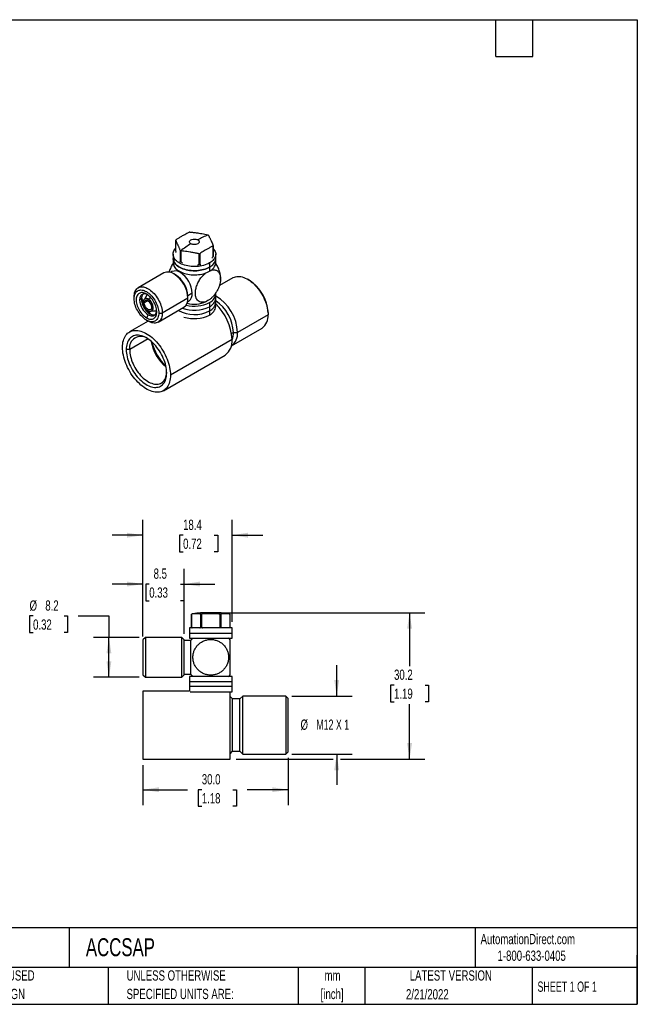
# Model space of a CAD drawing. Header units: millimetres. Extents: x 6 to 273, y 6 to 210.
# Tile 2 of 2: x 146 to 273, y 6 to 210. Entities that reach past the tile are written whole.
import ezdxf

# ---------------------------------------------------------------- set-up
doc = ezdxf.new("R2010")
doc.units = ezdxf.units.MM
doc.layers.add('SLD-0', color=179, linetype='Continuous')
doc.layers.add('TEXT', color=140, linetype='Continuous')
doc.styles.add('SLDTEXTSTYLE0', font='TXT', dxfattribs={"width": 0.7})
doc.styles.add('SLDTEXTSTYLE1', font='TXT', dxfattribs={"width": 0.65})
doc.styles.add('SLDTEXTSTYLE2', font='TXT', dxfattribs={"width": 0.642857})
doc.dimstyles.new('SLDDIMSTYLE0', dxfattribs={"dimtxt": 2.158008, "dimasz": 3.302, "dimexe": 0, "dimexo": 0.0625, "dimgap": 0.539502, "dimtad": 0, "dimtih": 1, "dimtoh": 1, "dimrnd": 1e-09, "dimzin": 12, "dimdsep": 46, "dimtxsty": 'SLDTEXTSTYLE0', "dimsah": 1, "dimcen": 0.09, "dimadec": 0, "dimazin": 3, "dimtfac": 1, "dimtofl": 0, "dimtmove": 0, "dimatfit": 3, "dimfxl": 0, "dimfrac": 2, "dimtolj": 1, "dimtzin": 12, "dimarcsym": 0})
doc.dimstyles.new('SLDDIMSTYLE3', dxfattribs={"dimtxt": 2.158008, "dimasz": 3.302, "dimexe": 0, "dimexo": 0.0625, "dimgap": 0.539502, "dimtad": 0, "dimtih": 1, "dimtoh": 1, "dimrnd": 1e-09, "dimzin": 12, "dimdsep": 46, "dimtxsty": 'SLDTEXTSTYLE0', "dimsah": 1, "dimcen": 0.09, "dimadec": 0, "dimazin": 3, "dimtfac": 1, "dimtmove": 0, "dimatfit": 0, "dimfxl": 0, "dimfrac": 2, "dimtolj": 1, "dimtzin": 12, "dimarcsym": 0})
doc.dimstyles.new('SLDDIMSTYLE4', dxfattribs={"dimtxt": 2.158008, "dimasz": 3.302, "dimexe": 0, "dimexo": 0.0625, "dimgap": 0.539502, "dimtad": 0, "dimtih": 1, "dimtoh": 1, "dimrnd": 1e-09, "dimzin": 4, "dimdsep": 46, "dimtxsty": 'SLDTEXTSTYLE0', "dimsah": 1, "dimcen": 0.09, "dimadec": 0, "dimazin": 1, "dimtfac": 1, "dimtofl": 0, "dimtmove": 0, "dimatfit": 3, "dimfxl": 0, "dimfrac": 2, "dimtolj": 1, "dimtzin": 12, "dimarcsym": 0})

# ---------------------------------------------------------------- blocks, each defined once
blk = doc.blocks.new('SW_NOTE_0')
at = {"layer": 'TEXT', "color": 0, "char_height": 2.117, "attachment_point": 2, "style": 'SLDTEXTSTYLE0'}
for s, insert in [('mm', (2.84, 2.73)), ('[inch]', (2.76, -1.09))]:
    blk.add_mtext(s, dxfattribs=dict(at, insert=insert))
blk = doc.blocks.new('SW_NOTE_0_1')
at = {"layer": 'TEXT', "color": 0, "char_height": 2.1167, "attachment_point": 1, "style": 'SLDTEXTSTYLE0'}
for s, insert in [('UNLESS OTHERWISE', (0, 2.73)), ('SPECIFIED UNITS ARE:', (0, -1.09))]:
    blk.add_mtext(s, dxfattribs=dict(at, insert=insert))
blk = doc.blocks.new('SW_NOTE_0_5')
at = {"layer": 'TEXT', "color": 0, "char_height": 2.1167, "attachment_point": 1, "style": 'SLDTEXTSTYLE0'}
for s, insert in [('METRIC UNITS USED', (0, 2.73)), ('FOR PART DESIGN', (0, -1.09))]:
    blk.add_mtext(s, dxfattribs=dict(at, insert=insert))
blk = doc.blocks.new('_D_5')
at = {"layer": 'SLD-0'}
for p, q in [((210.99, 69.96), (210.99, 76.31)), ((201.76, 69.96), (214.16, 69.96)), ((201.76, 57.96), (214.16, 57.96)), ((210.99, 57.96), (210.99, 51.61))]:
    blk.add_line(p, q, dxfattribs=at)
for points in [[(210.99, 69.96), (211.5, 73.26), (210.48, 73.26)], [(210.99, 57.96), (210.48, 54.66), (211.5, 54.66)]]:
    blk.add_solid(points, dxfattribs=at)
at = {"layer": 'SLD-0', "char_height": 2.117, "attachment_point": 1}
for s, insert, style in [('%%c', (203.52, 65.12), 'SLDTEXTSTYLE0'), ('M12 X 1', (206.78, 65.12), 'SLDTEXTSTYLE2')]:
    blk.add_mtext(s, dxfattribs=dict(at, insert=insert, style=style))
blk = doc.blocks.new('_D_6')
at = {"layer": 'SLD-0'}
for p, q in [((200.99, 57.19), (200.99, 47.46)), ((170.99, 55.69), (170.99, 47.46)), ((170.99, 50.63), (180.22, 50.63)), ((183.14, 50.63), (182.42, 50.63)), ((182.42, 50.63), (182.42, 47.21)), ((189.56, 50.63), (190.28, 50.63)), ((190.28, 50.63), (190.28, 47.21)), ((200.99, 50.63), (192.48, 50.63)), ((182.42, 47.21), (183.14, 47.21)), ((190.28, 47.21), (189.56, 47.21))]:
    blk.add_line(p, q, dxfattribs=at)
for points in [[(170.99, 50.63), (174.29, 50.13), (174.29, 51.14)], [(200.99, 50.63), (197.69, 51.14), (197.69, 50.13)]]:
    blk.add_solid(points, dxfattribs=at)
at = {"layer": 'SLD-0', "char_height": 2.117, "attachment_point": 1, "style": 'SLDTEXTSTYLE0'}
for s, insert in [('30.0', (183.14, 53.85)), ('1.18', (183.14, 49.93))]:
    blk.add_mtext(s, dxfattribs=dict(at, insert=insert))
blk = doc.blocks.new('_D_7')
at = {"layer": 'SLD-0'}
for p, q in [((148.31, 86.49), (147.58, 86.49)), ((147.58, 86.49), (147.58, 83.06)), ((154.72, 86.49), (155.44, 86.49)), ((155.44, 86.49), (155.44, 83.06)), ((157.62, 86.49), (163.97, 86.49)), ((163.97, 86.49), (163.97, 82.06)), ((147.58, 83.06), (148.31, 83.06)), ((155.44, 83.06), (154.72, 83.06)), ((170.22, 82.06), (160.79, 82.06)), ((163.97, 73.86), (163.97, 82.06)), ((170.22, 73.86), (160.79, 73.86))]:
    blk.add_line(p, q, dxfattribs=at)
for points in [[(163.97, 82.06), (163.46, 78.76), (164.48, 78.76)], [(163.97, 73.86), (164.48, 77.16), (163.46, 77.16)]]:
    blk.add_solid(points, dxfattribs=at)
at = {"layer": 'SLD-0', "char_height": 2.117, "attachment_point": 1, "style": 'SLDTEXTSTYLE0'}
for s, insert in [('%%c', (147.58, 89.7)), ('8.2', (150.83, 89.7)), ('0.32', (148.31, 85.78))]:
    blk.add_mtext(s, dxfattribs=dict(at, insert=insert))
blk = doc.blocks.new('_D_8')
at = {"layer": 'SLD-0'}
for p, q in [((170.99, 82.83), (170.99, 96.25)), ((179.49, 82.83), (179.49, 96.25)), ((170.99, 93.08), (164.64, 93.08)), ((172.29, 93.08), (171.57, 93.08)), ((171.57, 93.08), (171.57, 89.65)), ((178.71, 93.08), (179.43, 93.08)), ((179.43, 93.08), (179.43, 89.65)), ((179.49, 93.08), (185.84, 93.08)), ((171.57, 89.65), (172.29, 89.65)), ((179.43, 89.65), (178.71, 89.65))]:
    blk.add_line(p, q, dxfattribs=at)
for points in [[(170.99, 93.08), (167.69, 93.59), (167.69, 92.57)], [(179.49, 93.08), (182.79, 92.57), (182.79, 93.59)]]:
    blk.add_solid(points, dxfattribs=at)
at = {"layer": 'SLD-0', "char_height": 2.117, "attachment_point": 1, "style": 'SLDTEXTSTYLE0'}
for s, insert in [('8.5', (173.19, 96.29)), ('0.33', (172.29, 92.38))]:
    blk.add_mtext(s, dxfattribs=dict(at, insert=insert))
blk = doc.blocks.new('_D_9')
at = {"layer": 'SLD-0'}
for p, q in [((170.99, 82.23), (170.99, 106.34)), ((189.39, 85.28), (189.39, 106.34)), ((170.99, 103.16), (164.64, 103.16)), ((179.28, 103.16), (178.55, 103.16)), ((178.55, 103.16), (178.55, 99.73)), ((185.69, 103.16), (186.42, 103.16)), ((186.42, 103.16), (186.42, 99.73)), ((189.39, 103.16), (195.74, 103.16)), ((178.55, 99.73), (179.28, 99.73)), ((186.42, 99.73), (185.69, 99.73))]:
    blk.add_line(p, q, dxfattribs=at)
for points in [[(170.99, 103.16), (167.69, 103.67), (167.69, 102.65)], [(189.39, 103.16), (192.69, 102.65), (192.69, 103.67)]]:
    blk.add_solid(points, dxfattribs=at)
at = {"layer": 'SLD-0', "char_height": 2.117, "attachment_point": 1, "style": 'SLDTEXTSTYLE0'}
for s, insert in [('18.4', (179.28, 106.37)), ('0.72', (179.28, 102.46))]:
    blk.add_mtext(s, dxfattribs=dict(at, insert=insert))
blk = doc.blocks.new('_D_10')
at = {"layer": 'SLD-0'}
for p, q in [((187.26, 87.16), (229.21, 87.16)), ((226.03, 87.16), (226.03, 76.13)), ((222.83, 72.22), (222.1, 72.22)), ((222.1, 72.22), (222.1, 68.79)), ((229.24, 72.22), (229.97, 72.22)), ((229.97, 72.22), (229.97, 68.79)), ((222.1, 68.79), (222.83, 68.79)), ((226.03, 56.96), (226.03, 68.3)), ((229.97, 68.79), (229.24, 68.79)), ((190.26, 56.96), (210.23, 56.96)), ((211.75, 56.96), (229.21, 56.96))]:
    blk.add_line(p, q, dxfattribs=at)
for points in [[(226.03, 87.16), (225.53, 83.86), (226.54, 83.86)], [(226.03, 56.96), (226.54, 60.26), (225.53, 60.26)]]:
    blk.add_solid(points, dxfattribs=at)
at = {"layer": 'SLD-0', "char_height": 2.117, "attachment_point": 1, "style": 'SLDTEXTSTYLE0'}
for s, insert in [('30.2', (222.83, 75.43)), ('1.19', (222.83, 71.52))]:
    blk.add_mtext(s, dxfattribs=dict(at, insert=insert))

msp = doc.modelspace()

# ---------------------------------------------------------------- linework, layer by layer
at = {"color": 7, "linetype": 'Continuous', "lineweight": 25}
for p, q in [((177.734, 164.036), (177.734, 161.818)), ((185.46, 160.623), (185.46, 162.841)), ((185.498, 162.922), (185.498, 160.704)), ((177.216, 161.139), (177.216, 160.281)), ((178.737, 159.658), (178.737, 161.876)), ((178.788, 159.628), (178.788, 161.846)), ((178.84, 161.817), (178.84, 159.599)), ((182.581, 159.02), (182.581, 161.238)), ((182.722, 161.26), (182.722, 159.042)), ((186.016, 160.281), (186.016, 161.139)), ((177.216, 160.281), (177.216, 159.424)), ((178.894, 159.567), (178.788, 159.628)), ((184.727, 159.342), (184.727, 158.485)), ((186.016, 159.424), (186.016, 160.281)), ((175.324, 157.3), (170.02, 154.239)), ((176.959, 157.551), (176.691, 157.397)), ((177.727, 156.893), (177.374, 157.097)), ((184.727, 158.485), (184.727, 157.628)), ((189.577, 156.29), (186.76, 154.664)), ((192.931, 155.789), (192.577, 155.993)), ((171.885, 152.825), (171.327, 151.873)), ((180.273, 152.076), (180.273, 152.484)), ((186.016, 152.116), (186.016, 152.973)), ((169.171, 151.953), (169.171, 152.361)), ((170.656, 151.912), (170.302, 151.708)), ((171.441, 151.941), (171.335, 151.88)), ((171.476, 151.615), (171.485, 151.62)), ((180.273, 152.076), (174.969, 149.014)), ((180.191, 151.334), (180.458, 151.489)), ((184.727, 151.177), (184.727, 150.32)), ((186.016, 151.258), (186.016, 152.116)), ((186.016, 150.401), (186.016, 151.258)), ((172.07, 148.646), (171.717, 148.034)), ((172.726, 149.451), (173.828, 149.458)), ((172.735, 149.455), (172.841, 149.516)), ((173.131, 150.157), (173.025, 150.096)), ((174.12, 147.137), (179.423, 150.198)), ((174.262, 149.014), (174.969, 149.014)), ((184.727, 150.32), (184.727, 149.462)), ((184.727, 149.462), (184.727, 148.605)), ((196.819, 148.645), (190.526, 145.012)), ((196.819, 149.053), (196.819, 148.645)), ((172.071, 147.339), (168.217, 145.114)), ((171.716, 147.544), (172.07, 147.34)), ((189.283, 142.265), (195.576, 145.898)), ((189.677, 145.012), (190.526, 145.012)), ((189.394, 143.542), (176.666, 136.195)), ((168.252, 141.46), (167.545, 141.46)), ((175.216, 132.99), (187.944, 140.337)), ((180.989, 86.877), (180.988, 86.877)), ((180.988, 84.161), (180.988, 86.877)), ((180.989, 86.877), (180.989, 84.161)), ((182.925, 86.877), (183.052, 86.877)), ((182.925, 84.161), (182.925, 86.877)), ((183.052, 86.877), (183.052, 84.161)), ((186.925, 86.877), (187.051, 86.877)), ((186.925, 84.161), (186.925, 86.877)), ((187.051, 86.877), (187.051, 84.161)), ((188.988, 84.161), (188.988, 86.877)), ((188.988, 86.877), (188.988, 86.877)), ((188.988, 84.161), (188.988, 86.877)), ((180.588, 84.011), (180.588, 82.961)), ((184.988, 84.011), (180.588, 84.011)), ((180.989, 84.161), (180.988, 84.161)), ((181.138, 84.011), (180.988, 84.161)), ((183.052, 84.161), (182.925, 84.161)), ((189.388, 84.011), (184.988, 84.011)), ((187.051, 84.161), (186.925, 84.161)), ((188.838, 84.011), (188.988, 84.161)), ((188.988, 84.161), (188.988, 84.161)), ((189.388, 82.961), (189.388, 84.011)), ((171.488, 82.061), (170.988, 81.561)), ((170.988, 81.561), (170.988, 77.961)), ((178.988, 82.061), (171.488, 82.061)), ((171.488, 82.061), (171.488, 77.961)), ((178.988, 77.961), (178.988, 82.061)), ((179.488, 81.561), (178.988, 82.061)), ((179.488, 74.361), (179.488, 81.561)), ((180.876, 81.461), (179.488, 81.461)), ((180.588, 82.961), (180.588, 81.911)), ((180.588, 82.961), (184.988, 82.961)), ((180.588, 81.911), (184.988, 81.911)), ((180.876, 77.961), (180.876, 81.461)), ((184.988, 82.961), (189.388, 82.961)), ((184.988, 81.911), (189.388, 81.911)), ((189.388, 81.911), (189.388, 82.961)), ((170.988, 77.961), (170.988, 74.361)), ((171.488, 77.961), (171.488, 73.861)), ((178.988, 73.861), (178.988, 77.961)), ((180.876, 74.461), (180.876, 77.961)), ((170.988, 74.361), (171.488, 73.861)), ((171.488, 73.861), (178.988, 73.861)), ((179.488, 74.361), (178.988, 73.861)), ((179.488, 74.461), (180.876, 74.461)), ((180.588, 74.011), (180.588, 72.961)), ((184.988, 74.011), (180.588, 74.011)), ((189.388, 74.011), (184.988, 74.011)), ((189.388, 72.961), (189.388, 74.011)), ((180.588, 72.961), (180.588, 71.911)), ((180.588, 72.961), (184.988, 72.961)), ((180.588, 71.911), (180.588, 70.961)), ((184.988, 71.911), (180.588, 71.911)), ((184.988, 72.961), (189.388, 72.961)), ((189.388, 71.911), (184.988, 71.911)), ((189.388, 71.911), (189.388, 72.961)), ((189.388, 70.861), (189.388, 71.911)), ((180.588, 70.961), (170.988, 70.961)), ((170.988, 70.961), (170.988, 63.961)), ((180.749, 70.861), (184.988, 70.861)), ((184.988, 70.861), (189.388, 70.861)), ((188.988, 63.961), (188.988, 70.861)), ((189.488, 69.361), (188.988, 69.861)), ((190.988, 69.361), (189.488, 69.361)), ((189.488, 63.961), (189.488, 69.361)), ((191.588, 69.961), (190.988, 69.361)), ((190.988, 63.961), (190.988, 69.361)), ((200.488, 69.961), (191.588, 69.961)), ((191.588, 63.961), (191.588, 69.961)), ((200.988, 69.461), (200.488, 69.961)), ((200.488, 69.961), (200.488, 63.961)), ((200.988, 63.961), (200.988, 69.461)), ((170.988, 63.961), (170.988, 56.961)), ((188.988, 56.961), (188.988, 63.961)), ((189.488, 58.561), (189.488, 63.961)), ((190.988, 58.561), (190.988, 63.961)), ((191.588, 57.961), (191.588, 63.961)), ((200.488, 63.961), (200.488, 57.961)), ((200.988, 58.461), (200.988, 63.961)), ((170.988, 56.961), (188.988, 56.961)), ((188.988, 58.061), (189.488, 58.561)), ((189.488, 58.561), (190.988, 58.561)), ((190.988, 58.561), (191.588, 57.961)), ((191.588, 57.961), (200.488, 57.961)), ((200.488, 57.961), (200.988, 58.461))]:
    msp.add_line(p, q, dxfattribs=at)
at = {"color": 8, "linetype": 'Continuous', "lineweight": 25}
for p, q in [((181.183, 153.091), (180.272, 152.565)), ((171.99, 151.539), (171.257, 151.116)), ((172.141, 151.872), (172.522, 152.285)), ((189.677, 145.012), (189.287, 144.787)), ((172.057, 143.657), (168.252, 141.46))]:
    msp.add_line(p, q, dxfattribs=at)
at = {"color": 7, "linetype": 'Continuous', "lineweight": 25, "flags": 128}
for points in [[(184.727, 159.342), (184.452, 159.197), (184.157, 159.065), (183.843, 158.948), (183.513, 158.847), (183.17, 158.762), (182.815, 158.695), (182.452, 158.645), (182.082, 158.613), (181.71, 158.599), (181.336, 158.604), (180.965, 158.626), (180.598, 158.667), (180.239, 158.726), (179.889, 158.802), (179.552, 158.895), (179.23, 159.004), (178.925, 159.129), (178.64, 159.268), (178.376, 159.42), (178.135, 159.585), (177.919, 159.761), (177.73, 159.947), (177.569, 160.142), (177.437, 160.343), (177.336, 160.551), (177.265, 160.762), (177.225, 160.977), (177.217, 161.192), (177.241, 161.408), (177.296, 161.621), (177.383, 161.831), (177.5, 162.035), (177.646, 162.234), (177.734, 162.334)], [(185.498, 162.334), (185.502, 162.33), (185.663, 162.135), (185.795, 161.934), (185.897, 161.726), (185.968, 161.515), (186.007, 161.3), (186.015, 161.085), (185.991, 160.869), (185.936, 160.656), (185.85, 160.446), (185.733, 160.242), (185.586, 160.043), (185.411, 159.853), (185.208, 159.672), (184.98, 159.501), (184.727, 159.342)], [(177.216, 160.281), (177.225, 160.12), (177.265, 159.905), (177.336, 159.693), (177.437, 159.486), (177.569, 159.284), (177.73, 159.09), (177.919, 158.904), (178.135, 158.728), (178.376, 158.563), (178.64, 158.41), (178.925, 158.271), (179.23, 158.147), (179.552, 158.038), (179.889, 157.945), (180.239, 157.869), (180.598, 157.81), (180.965, 157.769), (181.336, 157.746), (181.71, 157.742), (182.082, 157.755), (182.452, 157.787), (182.815, 157.837), (183.17, 157.905), (183.513, 157.989), (183.843, 158.09), (184.157, 158.207), (184.452, 158.339), (184.727, 158.485)], [(184.727, 158.485), (184.452, 158.339), (184.157, 158.207), (183.843, 158.09), (183.513, 157.989), (183.17, 157.905), (182.815, 157.837), (182.452, 157.787), (182.082, 157.755), (181.71, 157.742), (181.336, 157.746), (180.965, 157.769), (180.598, 157.81), (180.239, 157.869), (179.889, 157.945), (179.552, 158.038), (179.23, 158.147), (178.925, 158.271), (178.64, 158.41), (178.376, 158.563), (178.135, 158.728), (177.919, 158.904), (177.73, 159.09), (177.569, 159.284), (177.437, 159.486), (177.336, 159.693), (177.265, 159.905), (177.225, 160.12), (177.216, 160.281)], [(177.216, 159.424), (177.225, 159.262), (177.265, 159.048), (177.336, 158.836), (177.437, 158.629), (177.569, 158.427), (177.73, 158.232), (177.919, 158.046), (178.135, 157.87), (178.376, 157.706), (178.64, 157.553), (178.925, 157.414), (179.23, 157.29), (179.552, 157.18), (179.889, 157.088), (180.239, 157.011), (180.598, 156.953), (180.965, 156.912), (181.336, 156.889), (181.71, 156.884), (182.082, 156.898), (182.452, 156.93), (182.815, 156.98), (183.17, 157.047), (183.513, 157.132), (183.843, 157.233), (184.157, 157.35), (184.452, 157.482), (184.727, 157.628)], [(189.577, 156.29), (189.632, 156.321), (189.862, 156.427), (190.108, 156.504), (190.366, 156.552), (190.636, 156.571), (190.917, 156.561), (191.206, 156.522), (191.503, 156.453), (191.806, 156.357), (192.112, 156.232), (192.421, 156.079), (192.731, 155.901), (193.04, 155.696), (193.347, 155.467), (193.649, 155.214), (193.946, 154.94), (194.236, 154.645), (194.516, 154.331), (194.786, 154), (195.045, 153.653), (195.29, 153.293), (195.521, 152.921), (195.736, 152.539), (195.934, 152.15), (196.115, 151.755), (196.276, 151.356), (196.418, 150.956), (196.539, 150.557), (196.639, 150.16), (196.717, 149.769), (196.774, 149.384), (196.808, 149.009), (196.819, 148.645)], [(169.171, 152.361), (169.182, 152.647), (169.215, 152.917), (169.27, 153.171), (169.346, 153.405), (169.443, 153.619), (169.559, 153.811), (169.695, 153.979), (169.849, 154.122), (170.02, 154.238), (170.207, 154.328), (170.407, 154.39), (170.621, 154.424), (170.845, 154.429), (171.079, 154.406), (171.32, 154.355), (171.567, 154.275), (171.818, 154.169), (172.07, 154.036), (172.323, 153.877), (172.574, 153.694), (172.821, 153.488), (173.062, 153.261), (173.295, 153.015), (173.52, 152.75), (173.733, 152.47), (173.934, 152.176), (174.12, 151.872), (174.291, 151.558), (174.445, 151.237), (174.581, 150.912), (174.698, 150.586), (174.795, 150.26), (174.871, 149.938), (174.925, 149.621), (174.958, 149.312), (174.969, 149.014)], [(169.171, 151.953), (169.182, 152.218), (169.214, 152.468), (169.268, 152.701), (169.343, 152.916), (169.438, 153.109), (169.552, 153.28), (169.685, 153.428), (169.835, 153.55), (170.002, 153.646), (170.183, 153.715), (170.377, 153.756), (170.582, 153.77), (170.797, 153.756), (171.02, 153.713), (171.249, 153.643), (171.482, 153.546), (171.717, 153.423), (171.952, 153.275), (172.184, 153.103), (172.413, 152.909), (172.636, 152.694), (172.851, 152.46), (173.057, 152.209), (173.251, 151.944), (173.432, 151.666), (173.598, 151.378), (173.748, 151.082), (173.881, 150.782), (173.995, 150.478), (174.09, 150.175), (174.165, 149.875), (174.219, 149.579), (174.251, 149.292), (174.262, 149.014)], [(171.717, 152.933), (171.502, 153.045), (171.29, 153.13), (171.082, 153.187), (170.88, 153.218), (170.687, 153.22), (170.505, 153.194), (170.335, 153.14), (170.179, 153.059), (170.039, 152.951), (169.916, 152.819), (169.812, 152.662), (169.727, 152.483), (169.663, 152.283), (169.62, 152.065), (169.598, 151.831), (169.598, 151.583), (169.62, 151.323), (169.663, 151.055), (169.727, 150.781), (169.812, 150.504), (169.916, 150.227), (170.039, 149.953), (170.179, 149.683), (170.335, 149.423), (170.505, 149.173), (170.687, 148.936), (170.88, 148.715), (171.082, 148.513), (171.29, 148.331), (171.502, 148.17), (171.717, 148.034)], [(171.902, 152.817), (171.872, 152.83), (171.677, 152.905), (171.486, 152.952), (171.303, 152.97), (171.13, 152.959), (170.968, 152.92), (170.82, 152.853), (170.688, 152.758), (170.573, 152.638), (170.478, 152.493), (170.402, 152.325), (170.347, 152.137), (170.314, 151.93), (170.302, 151.708)], [(171.717, 148.034), (171.931, 147.923), (172.144, 147.838), (172.352, 147.78), (172.553, 147.75), (172.746, 147.747), (172.929, 147.773), (173.098, 147.827), (173.254, 147.908), (173.394, 148.016), (173.517, 148.149), (173.621, 148.305), (173.706, 148.484), (173.77, 148.684), (173.814, 148.902), (173.835, 149.136), (173.835, 149.385), (173.814, 149.644), (173.77, 149.912), (173.706, 150.186), (173.621, 150.463), (173.517, 150.74), (173.394, 151.015), (173.254, 151.284), (173.098, 151.545), (172.929, 151.795), (172.746, 152.031), (172.553, 152.252), (172.352, 152.454), (172.144, 152.637), (171.931, 152.797), (171.717, 152.933)], [(174.262, 149.014), (174.251, 148.749), (174.219, 148.499), (174.165, 148.266), (174.09, 148.051), (173.995, 147.858), (173.881, 147.687), (173.748, 147.539), (173.598, 147.417), (173.432, 147.321), (173.251, 147.252), (173.057, 147.211), (172.851, 147.197), (172.636, 147.212), (172.413, 147.254), (172.184, 147.324), (171.952, 147.421), (171.717, 147.544), (171.482, 147.692), (171.249, 147.864), (171.02, 148.058), (170.797, 148.273), (170.582, 148.507), (170.377, 148.758), (170.183, 149.023), (170.002, 149.301), (169.835, 149.589), (169.685, 149.885), (169.552, 150.186), (169.438, 150.489), (169.343, 150.792), (169.268, 151.093), (169.214, 151.388), (169.182, 151.676), (169.171, 151.953)], [(170.656, 151.912), (170.667, 151.677), (170.7, 151.432), (170.755, 151.181), (170.831, 150.926), (170.927, 150.67), (171.042, 150.417), (171.174, 150.17), (171.322, 149.932), (171.483, 149.706), (171.657, 149.495), (171.84, 149.302), (172.03, 149.129), (172.226, 148.978), (172.424, 148.85), (172.622, 148.749), (172.817, 148.675), (173.008, 148.628), (173.191, 148.61), (173.364, 148.62), (173.484, 148.646)], [(184.535, 151.656), (184.542, 151.66), (184.615, 151.708)], [(172.07, 148.646), (172.268, 148.545), (172.464, 148.47), (172.654, 148.424), (172.837, 148.406), (173.011, 148.416), (173.172, 148.455), (173.32, 148.523), (173.452, 148.617), (173.567, 148.738), (173.663, 148.883), (173.739, 149.05), (173.794, 149.239), (173.827, 149.445), (173.83, 149.477)], [(174.969, 149.014), (174.958, 148.729), (174.925, 148.458), (174.871, 148.205), (174.795, 147.97), (174.698, 147.756), (174.581, 147.564), (174.445, 147.397), (174.291, 147.254), (174.12, 147.137), (173.934, 147.047), (173.733, 146.985), (173.52, 146.952), (173.295, 146.946), (173.062, 146.969), (172.821, 147.021), (172.574, 147.1), (172.323, 147.207), (172.07, 147.34), (172.07, 147.34)], [(177.723, 149.217), (177.73, 149.21), (177.785, 149.152)], [(166.767, 141.909), (166.778, 142.285), (166.811, 142.646), (166.866, 142.991), (166.943, 143.318), (167.041, 143.626), (167.16, 143.914), (167.299, 144.18), (167.458, 144.423), (167.636, 144.643), (167.832, 144.837), (168.046, 145.005), (168.276, 145.147), (168.521, 145.262), (168.781, 145.349), (169.053, 145.407), (169.338, 145.438), (169.633, 145.44), (169.938, 145.413), (170.25, 145.358), (170.569, 145.275), (170.893, 145.163), (171.221, 145.025), (171.551, 144.86), (171.882, 144.669), (172.212, 144.453), (172.54, 144.213), (172.864, 143.95), (173.183, 143.665), (173.496, 143.359), (173.8, 143.034), (174.095, 142.691), (174.38, 142.332), (174.653, 141.959), (174.912, 141.572), (175.158, 141.174), (175.388, 140.767), (175.601, 140.352), (175.797, 139.931), (175.975, 139.506), (176.134, 139.08), (176.274, 138.653), (176.393, 138.228), (176.491, 137.806), (176.567, 137.39), (176.622, 136.982), (176.655, 136.583), (176.666, 136.195)], [(175.889, 136.644), (175.877, 137.002), (175.844, 137.371), (175.789, 137.749), (175.712, 138.134), (175.613, 138.524), (175.494, 138.916), (175.355, 139.31), (175.196, 139.702), (175.019, 140.09), (174.824, 140.473), (174.612, 140.849), (174.385, 141.214), (174.144, 141.569), (173.89, 141.91), (173.624, 142.235), (173.348, 142.544), (173.064, 142.834), (172.772, 143.104), (172.474, 143.352), (172.173, 143.577), (171.869, 143.778), (171.564, 143.954), (171.26, 144.104), (170.959, 144.227), (170.661, 144.322), (170.37, 144.389), (170.085, 144.428), (169.809, 144.438), (169.543, 144.419), (169.289, 144.371), (169.048, 144.296), (168.821, 144.192), (168.61, 144.061), (168.415, 143.903), (168.237, 143.719), (168.079, 143.51), (167.939, 143.278), (167.82, 143.023), (167.722, 142.746), (167.645, 142.45), (167.589, 142.136), (167.556, 141.806), (167.545, 141.46)], [(176.666, 136.195), (176.655, 135.819), (176.622, 135.458), (176.567, 135.113), (176.491, 134.786), (176.393, 134.478), (176.274, 134.19), (176.134, 133.924), (175.975, 133.681), (175.797, 133.461), (175.601, 133.267), (175.388, 133.099), (175.158, 132.957), (174.912, 132.842), (174.653, 132.755), (174.38, 132.697), (174.095, 132.666), (173.8, 132.665), (173.496, 132.691), (173.183, 132.746), (172.864, 132.83), (172.54, 132.941), (172.212, 133.079), (171.882, 133.244), (171.551, 133.435), (171.221, 133.651), (170.893, 133.891), (170.569, 134.154), (170.25, 134.439), (169.938, 134.745), (169.633, 135.07), (169.338, 135.413), (169.053, 135.772), (168.781, 136.145), (168.521, 136.532), (168.276, 136.93), (168.046, 137.337), (167.832, 137.752), (167.636, 138.173), (167.458, 138.598), (167.299, 139.024), (167.16, 139.451), (167.041, 139.876), (166.943, 140.298), (166.866, 140.714), (166.811, 141.122), (166.778, 141.521), (166.767, 141.909)], [(167.545, 141.46), (167.556, 141.102), (167.589, 140.733), (167.645, 140.355), (167.722, 139.97), (167.82, 139.581), (167.939, 139.188), (168.079, 138.794), (168.237, 138.402), (168.415, 138.014), (168.61, 137.631), (168.821, 137.255), (169.048, 136.89), (169.289, 136.535), (169.543, 136.194), (169.809, 135.869), (170.085, 135.56), (170.37, 135.27), (170.661, 135), (170.959, 134.752), (171.26, 134.527), (171.564, 134.326), (171.869, 134.15), (172.173, 134), (172.474, 133.877), (172.772, 133.782), (173.064, 133.715), (173.348, 133.676), (173.624, 133.666), (173.89, 133.685), (174.144, 133.733), (174.385, 133.808), (174.612, 133.912), (174.824, 134.043), (175.019, 134.201), (175.196, 134.385), (175.355, 134.594), (175.494, 134.826), (175.613, 135.082), (175.712, 135.358), (175.789, 135.654), (175.844, 135.968), (175.877, 136.298), (175.889, 136.644)], [(168.252, 141.46), (168.263, 141.116), (168.297, 140.762), (168.352, 140.398), (168.43, 140.027), (168.529, 139.652), (168.648, 139.275), (168.788, 138.898), (168.947, 138.522), (169.124, 138.151), (169.319, 137.787), (169.53, 137.431), (169.755, 137.086), (169.995, 136.753), (170.246, 136.436), (170.508, 136.134), (170.78, 135.851), (171.058, 135.589), (171.343, 135.347), (171.632, 135.129), (171.924, 134.934), (172.216, 134.766), (172.508, 134.623), (172.797, 134.508), (173.082, 134.42), (173.361, 134.361), (173.632, 134.331), (173.894, 134.329), (174.146, 134.357), (174.385, 134.413), (174.611, 134.498), (174.821, 134.61), (175.016, 134.75), (175.193, 134.916), (175.352, 135.108), (175.492, 135.324), (175.612, 135.563), (175.711, 135.824), (175.788, 136.105), (175.844, 136.405), (175.877, 136.721), (175.885, 136.855)]]:
    msp.add_lwpolyline(points, dxfattribs=at)
at = {"color": 8, "linetype": 'Continuous', "lineweight": 25, "flags": 128}
for points in [[(178.708, 157.378), (178.744, 157.447), (178.767, 157.488)], [(171.001, 151.177), (171.012, 151.144), (171.045, 151.116), (171.094, 151.098), (171.151, 151.091), (171.208, 151.098), (171.257, 151.116)], [(172.583, 149.713), (172.535, 149.691), (172.424, 149.665), (172.301, 149.67), (172.17, 149.705), (172.035, 149.769), (171.9, 149.861), (171.769, 149.977), (171.646, 150.114), (171.535, 150.268), (171.439, 150.434), (171.361, 150.607), (171.304, 150.782), (171.269, 150.954), (171.257, 151.116)], [(173.025, 150.096), (173.014, 150.273), (172.981, 150.458), (172.927, 150.648), (172.853, 150.839), (172.761, 151.026), (172.652, 151.205), (172.53, 151.372), (172.397, 151.523), (172.255, 151.655), (172.109, 151.765), (171.961, 151.85), (171.815, 151.909), (171.673, 151.94), (171.54, 151.943), (171.418, 151.917), (171.333, 151.879)], [(173.025, 150.096), (172.976, 150.077), (172.919, 150.07), (172.861, 150.077), (172.813, 150.096), (172.78, 150.124), (172.769, 150.157), (172.769, 150.157)]]:
    msp.add_lwpolyline(points, dxfattribs=at)
at = {"color": 7, "linetype": 'Continuous', "lineweight": 25}
for centre, radius, start, end in [((181.57, 159.316), 6.47, 98.16157, 99.42451), ((188.874, 152.887), 13.002, 109.91494, 120.2499), ((182.533, 161.801), 3.823, 60.00472, 60.90148), ((182.585, 161.89), 3.72, 59.09152, 60.00478), ((179.213, 163.399), 1.61, 153.50538, 156.6977), ((189.573, 148.409), 17.23, 120.18793, 128.75246), ((184.019, 163.559), 1.61, 333.50538, 336.6977), ((180.647, 165.068), 3.72, 239.09152, 240.00478), ((180.699, 165.157), 3.823, 240.00472, 240.90148), ((181.662, 167.642), 6.47, 278.16157, 279.42451), ((184.019, 161.341), 1.61, 333.50538, 336.6977), ((180.647, 162.85), 3.72, 239.09152, 240.00478), ((180.699, 162.939), 3.823, 240.00472, 240.90148), ((181.662, 165.424), 6.47, 278.16157, 279.42451), ((183.835, 160.486), 2.191, 294.03641, 354.64345), ((183.835, 159.628), 2.191, 294.03641, 354.64345), ((176.174, 155.433), 2.052, 54.21036, 114.47918), ((177.683, 155.947), 1.76, 54.38242, 114.30712), ((174.002, 151.803), 6.276, 2.48902, 57.51098), ((174.757, 152.239), 5.521, 2.54181, 57.45819), ((175.81, 152.847), 5.379, 2.60548, 57.39452), ((181.616, 156.198), 5.4, 0, 5.18333), ((181.616, 156.198), 5.4, 356.2689, 0), ((188.389, 148.677), 8.438, 2.55512, 57.4395), ((172.04, 152.004), 1.387, 137.97633, 183.80695), ((179.451, 152.909), 1.741, 305.32453, 5.98765), ((183.872, 153.135), 2.137, 293.60511, 359.65145), ((181.45, 144.653), 9.082, 2.26203, 59.82097), ((174.121, 151.872), 3.822, 182.45345, 237.54655), ((175.737, 153.014), 5.096, 188.06299, 201.54859), ((171.732, 151.307), 0.698, 54.08226, 114.60729), ((170.997, 150.068), 2.136, 2.38686, 57.61314), ((178.252, 151.859), 2.032, 305.19922, 6.11296), ((181.598, 157.267), 6.846, 255.56332, 297.19623), ((181.603, 156.679), 5.84, 255.07974, 294.40201), ((181.616, 156.198), 5.4, 296.3848, 299.51528), ((183.835, 152.32), 2.191, 294.03641, 354.64345), ((183.835, 151.463), 2.191, 294.03641, 354.64345), ((183.835, 150.606), 2.191, 294.03641, 354.64345), ((181.34, 144.617), 8.346, 2.70857, 55.92759), ((178.421, 142.972), 10.988, 2.97577, 46.27345), ((175.884, 152.665), 5.047, 218.42701, 231.99546), ((172.448, 150.08), 0.687, 304.86125, 6.45093), ((181.627, 155.381), 6.682, 240.45473, 297.64775), ((181.594, 156.434), 6.871, 248.90563, 297.13723), ((181.593, 156.445), 6.881, 248.94325, 297.09961), ((181.589, 154.757), 6.906, 251.97937, 297.02985), ((193.875, 148.322), 2.962, 305.05793, 6.25425), ((187.494, 144.734), 3.045, 305.16625, 5.24222), ((186.032, 144.92), 3.646, 337.23366, 1.43579), ((170.551, 141.856), 2.333, 54.71248, 189.77384), ((181.266, 144.565), 8.681, 189.2535, 230.74112), ((182.773, 145.435), 10.226, 193.45758, 226.53704), ((185.903, 143.191), 3.509, 305.574, 5.73819), ((183.988, 71.161), 16, 90, 100.80692), ((185.988, 71.161), 16, 79.19308, 90), ((184.988, 77.961), 5.4, 132.98926, 139.59787), ((184.988, 77.961), 5.4, 42.20545, 47.01074), ((184.988, 77.961), 5.4, 220.40213, 227.01074), ((184.988, 77.961), 5.4, 312.98926, 317.79455)]:
    msp.add_arc(centre, radius, start, end, dxfattribs=at)
at = {"color": 8, "linetype": 'Continuous', "lineweight": 25}
for centre, radius, start, end in [((171.796, 151.177), 0.542, 126.16245, 186.40043), ((172.336, 150.021), 0.693, 305.10827, 6.1825)]:
    msp.add_arc(centre, radius, start, end, dxfattribs=at)
at = {"color": 7, "linetype": 'Continuous', "lineweight": 25}
for points, knots in [([(177.772, 164.117), (177.861, 164.178), (178.041, 164.299), (178.312, 164.475), (178.586, 164.648), (178.862, 164.816), (179.202, 165.016), (179.603, 165.24), (180.059, 165.481), (180.361, 165.626), (180.511, 165.698)], [0, 0, 0, 0, 0.0981436, 0.1971592, 0.2970819, 0.3979454, 0.4997828, 0.6690567, 0.8357433, 1, 1, 1, 1]), ([(180.652, 165.72), (180.774, 165.71), (181.019, 165.69), (181.389, 165.652), (181.763, 165.609), (182.141, 165.559), (182.605, 165.491), (183.152, 165.399), (183.776, 165.28), (184.188, 165.187), (184.393, 165.141)], [0, 0, 0, 0, 0.0981436, 0.1971592, 0.2970819, 0.3979454, 0.4997828, 0.6690567, 0.8357433, 1, 1, 1, 1]), ([(184.496, 165.082), (184.528, 165.02), (184.594, 164.897), (184.693, 164.702), (184.794, 164.501), (184.895, 164.291), (185.019, 164.027), (185.166, 163.704), (185.333, 163.321), (185.443, 163.054), (185.498, 162.922)], [0, 0, 0, 0, 0.0981436, 0.1971592, 0.2970819, 0.3979454, 0.4997828, 0.6690567, 0.8357433, 1, 1, 1, 1]), ([(178.737, 161.876), (178.704, 161.956), (178.638, 162.115), (178.539, 162.349), (178.439, 162.579), (178.338, 162.805), (178.213, 163.077), (178.067, 163.386), (177.899, 163.723), (177.789, 163.932), (177.734, 164.036)], [0, 0, 0, 0, 0.0981436, 0.1971592, 0.2970819, 0.3979454, 0.4997828, 0.6690567, 0.8357433, 1, 1, 1, 1]), ([(180.909, 163.302), (180.85, 163.336), (180.791, 163.379), (180.688, 163.487), (180.645, 163.553), (180.607, 163.705), (180.614, 163.792), (180.705, 163.965), (180.791, 164.051), (181.027, 164.187), (181.175, 164.237), (181.475, 164.289), (181.626, 164.293), (181.89, 164.271), (182.003, 164.246), (182.191, 164.187), (182.264, 164.153), (182.323, 164.119)], [0, 0, 0, 0, 0.125, 0.125, 0.25, 0.25, 0.375, 0.375, 0.5, 0.5, 0.625, 0.625, 0.75, 0.75, 0.875, 0.875, 1, 1, 1, 1]), ([(182.323, 164.119), (182.382, 164.085), (182.442, 164.042), (182.544, 163.934), (182.587, 163.868), (182.625, 163.716), (182.619, 163.629), (182.527, 163.456), (182.441, 163.37), (182.205, 163.234), (182.057, 163.185), (181.757, 163.132), (181.607, 163.128), (181.343, 163.15), (181.229, 163.175), (181.042, 163.234), (180.968, 163.268), (180.909, 163.302)], [0, 0, 0, 0, 0.125, 0.125, 0.25, 0.25, 0.375, 0.375, 0.5, 0.5, 0.625, 0.625, 0.75, 0.75, 0.875, 0.875, 1, 1, 1, 1]), ([(185.46, 162.841), (185.371, 162.798), (185.191, 162.712), (184.92, 162.575), (184.647, 162.432), (184.37, 162.281), (184.03, 162.088), (183.63, 161.85), (183.173, 161.563), (182.871, 161.36), (182.722, 161.26)], [0, 0, 0, 0, 0.0981436, 0.1971592, 0.2970819, 0.3979454, 0.4997828, 0.6690567, 0.8357433, 1, 1, 1, 1]), ([(177.734, 161.818), (177.756, 161.738), (177.784, 161.634), (177.814, 161.534), (177.82, 161.51)], [0, 0, 0, 0, 0.76519364, 1, 1, 1, 1]), ([(182.581, 161.238), (182.459, 161.266), (182.213, 161.322), (181.843, 161.399), (181.469, 161.471), (181.091, 161.538), (180.627, 161.613), (180.08, 161.691), (179.456, 161.765), (179.044, 161.799), (178.84, 161.817)], [0, 0, 0, 0, 0.0981436, 0.1971592, 0.2970819, 0.3979454, 0.4997828, 0.6690567, 0.8357433, 1, 1, 1, 1]), ([(185.46, 160.623), (185.401, 160.556), (185.323, 160.468), (185.244, 160.385), (185.225, 160.365)], [0, 0, 0, 0, 0.7651936, 1, 1, 1, 1]), ([(177.229, 159.267), (177.145, 159.138), (176.974, 158.874), (176.752, 158.452), (176.564, 158.015), (176.444, 157.683), (176.4, 157.502), (176.391, 157.466)], [0, 0, 0, 0, 0.2282393, 0.465714, 0.7035874, 0.9413468, 1, 1, 1, 1]), ([(178.737, 159.658), (178.715, 159.672), (178.686, 159.691), (178.657, 159.716), (178.65, 159.722)], [0, 0, 0, 0, 0.7651936, 1, 1, 1, 1]), ([(178.84, 159.599), (178.921, 159.553), (179.027, 159.494), (179.136, 159.44), (179.161, 159.427)], [0, 0, 0, 0, 0.76519364, 1, 1, 1, 1]), ([(182.259, 158.949), (182.302, 158.957), (182.411, 158.978), (182.517, 159.004), (182.581, 159.02)], [0, 0, 0, 0, 0.39874039, 1, 1, 1, 1]), ([(182.722, 159.042), (182.781, 159.043), (182.859, 159.045), (182.938, 159.054), (182.957, 159.056)], [0, 0, 0, 0, 0.7651936, 1, 1, 1, 1]), ([(186.991, 156.686), (186.99, 156.708), (186.983, 156.863), (186.926, 157.169), (186.821, 157.598), (186.671, 158.033), (186.485, 158.464), (186.261, 158.882), (186.095, 159.16), (185.999, 159.29), (185.996, 159.294)], [0, 0, 0, 0, 0.0265784, 0.1881173, 0.349632, 0.5104708, 0.6718676, 0.8334746, 0.9944287, 1, 1, 1, 1]), ([(181.806, 153.083), (181.81, 153.217), (181.818, 153.484), (181.888, 153.911), (181.997, 154.347), (182.148, 154.788), (182.338, 155.225), (182.563, 155.652), (182.819, 156.06), (183.103, 156.443), (183.41, 156.793), (183.699, 157.079), (183.888, 157.226), (183.965, 157.286)], [0, 0, 0, 0, 0.0934855, 0.1872028, 0.2808792, 0.374166, 0.4677766, 0.5615092, 0.6548594, 0.7484284, 0.8420133, 0.9356646, 1, 1, 1, 1]), ([(185.101, 157.882), (185.203, 157.905), (185.414, 157.951), (185.714, 157.95), (185.998, 157.896), (186.255, 157.784), (186.48, 157.618), (186.67, 157.4), (186.821, 157.133), (186.93, 156.823), (187, 156.477), (187.008, 156.219), (187.013, 156.09)], [0, 0, 0, 0, 0.0945942, 0.1953942, 0.296083, 0.3964443, 0.4969868, 0.597698, 0.698361, 0.798635, 0.8992287, 1, 1, 1, 1]), ([(187.013, 156.09), (187.012, 156.04), (187.011, 155.939), (187.001, 155.784), (186.985, 155.628), (186.963, 155.47), (186.935, 155.311), (186.901, 155.15), (186.862, 154.988), (186.8, 154.77), (186.709, 154.495), (186.577, 154.164), (186.426, 153.84), (186.197, 153.416), (185.867, 152.913), (185.414, 152.371), (184.923, 151.915), (184.412, 151.562), (183.9, 151.324), (183.409, 151.212), (182.956, 151.229), (182.558, 151.376), (182.232, 151.645), (182.03, 151.964), (181.915, 152.268), (181.853, 152.519), (181.813, 152.79), (181.808, 152.985), (181.806, 153.083)], [0, 0, 0, 0, 0.0159332, 0.0317538, 0.0474739, 0.0631061, 0.0786637, 0.0941601, 0.109609, 0.1250241, 0.1566491, 0.1875844, 0.2192274, 0.2499969, 0.3126092, 0.3748638, 0.4374673, 0.4998294, 0.5622876, 0.6248464, 0.6871232, 0.7497483, 0.8120274, 0.874583, 0.9055497, 0.9370736, 0.9685153, 1, 1, 1, 1]), ([(171.002, 151.177), (171.001, 151.173), (170.998, 151.114), (171.011, 150.993), (171.042, 150.815), (171.094, 150.633), (171.164, 150.453), (171.251, 150.277), (171.353, 150.108), (171.468, 149.95), (171.594, 149.806), (171.729, 149.678), (171.87, 149.569), (172.017, 149.482), (172.165, 149.418), (172.313, 149.381), (172.457, 149.371), (172.591, 149.393), (172.684, 149.422), (172.726, 149.452), (172.734, 149.457)], [0, 0, 0, 0, 0.0048062, 0.0665541, 0.1283474, 0.1900016, 0.2515051, 0.3129071, 0.3742803, 0.4357001, 0.4972309, 0.5589598, 0.6209674, 0.683303, 0.7459252, 0.8084591, 0.870189, 0.9302878, 0.9884153, 1, 1, 1, 1]), ([(171.333, 151.877), (171.301, 151.856), (171.234, 151.813), (171.152, 151.719), (171.084, 151.606), (171.036, 151.475), (171.006, 151.332), (171.003, 151.228), (171.002, 151.177)], [0, 0, 0, 0, 0.1521576, 0.3177899, 0.4853494, 0.6572538, 0.8339525, 1, 1, 1, 1]), ([(171.48, 151.614), (171.49, 151.621), (171.521, 151.642), (171.584, 151.657), (171.673, 151.661), (171.775, 151.642), (171.873, 151.605), (171.936, 151.571), (171.96, 151.558)], [0, 0, 0, 0, 0.10100985, 0.3024774, 0.48972035, 0.68938774, 0.88183618, 1, 1, 1, 1]), ([(171.96, 151.558), (171.98, 151.546), (172.039, 151.51), (172.138, 151.435), (172.254, 151.327), (172.364, 151.201), (172.466, 151.062), (172.556, 150.912), (172.633, 150.755), (172.694, 150.596), (172.738, 150.439), (172.764, 150.29), (172.767, 150.201), (172.768, 150.157)], [0, 0, 0, 0, 0.049253, 0.143965, 0.239131, 0.3347323, 0.4306812, 0.5268354, 0.6230351, 0.7190723, 0.8147684, 0.9099659, 1, 1, 1, 1]), ([(172.768, 150.157), (172.768, 150.155), (172.771, 150.107), (172.761, 150.024), (172.737, 149.915), (172.699, 149.828), (172.648, 149.762), (172.611, 149.726), (172.586, 149.716), (172.584, 149.715)], [0, 0, 0, 0, 0.0093116, 0.201796, 0.3935834, 0.5858741, 0.7819869, 0.9887235, 1, 1, 1, 1]), ([(182.925, 86.877), (182.862, 86.888), (182.735, 86.91), (182.544, 86.934), (182.35, 86.952), (182.154, 86.962), (181.914, 86.966), (181.631, 86.958), (181.308, 86.93), (181.095, 86.895), (180.989, 86.877)], [0, 0, 0, 0, 0.0981436, 0.1971592, 0.2970819, 0.3979454, 0.4997828, 0.6690567, 0.8357433, 1, 1, 1, 1]), ([(186.925, 86.877), (186.798, 86.888), (186.544, 86.91), (186.161, 86.934), (185.774, 86.952), (185.383, 86.962), (184.902, 86.966), (184.336, 86.958), (183.69, 86.93), (183.263, 86.895), (183.052, 86.877)], [0, 0, 0, 0, 0.0981436, 0.1971592, 0.2970819, 0.3979454, 0.4997828, 0.6690567, 0.8357433, 1, 1, 1, 1]), ([(185.988, 87.161), (185.988, 87.161), (185.978, 87.161), (185.918, 87.161), (185.868, 87.161), (185.708, 87.161), (185.597, 87.161), (185.32, 87.161), (185.155, 87.161), (184.822, 87.161), (184.656, 87.161), (184.379, 87.161), (184.268, 87.161), (184.108, 87.161), (184.058, 87.161), (183.998, 87.161), (183.988, 87.161), (183.988, 87.161)], [0, 0, 0, 0, 0.125, 0.125, 0.25, 0.25, 0.375, 0.375, 0.5, 0.5, 0.625, 0.625, 0.75, 0.75, 0.875, 0.875, 1, 1, 1, 1]), ([(188.988, 86.877), (188.924, 86.888), (188.797, 86.91), (188.606, 86.934), (188.412, 86.952), (188.217, 86.962), (187.976, 86.966), (187.693, 86.958), (187.37, 86.93), (187.157, 86.895), (187.051, 86.877)], [0, 0, 0, 0, 0.0981436, 0.1971592, 0.2970819, 0.3979454, 0.4997828, 0.6690567, 0.8357433, 1, 1, 1, 1]), ([(180.989, 84.161), (181.031, 84.121), (181.086, 84.068), (181.143, 84.022), (181.156, 84.011)], [0, 0, 0, 0, 0.76030025, 1, 1, 1, 1]), ([(182.757, 84.011), (182.78, 84.03), (182.837, 84.076), (182.892, 84.129), (182.925, 84.161)], [0, 0, 0, 0, 0.40510332, 1, 1, 1, 1]), ([(183.052, 84.161), (183.136, 84.121), (183.246, 84.068), (183.36, 84.022), (183.387, 84.011)], [0, 0, 0, 0, 0.76030025, 1, 1, 1, 1]), ([(186.925, 84.161), (186.841, 84.121), (186.73, 84.068), (186.617, 84.022), (186.59, 84.011)], [0, 0, 0, 0, 0.7603002, 1, 1, 1, 1]), ([(187.051, 84.161), (187.093, 84.121), (187.148, 84.068), (187.205, 84.022), (187.219, 84.011)], [0, 0, 0, 0, 0.76030025, 1, 1, 1, 1]), ([(188.988, 84.161), (188.946, 84.121), (188.89, 84.068), (188.834, 84.022), (188.82, 84.011)], [0, 0, 0, 0, 0.76030025, 1, 1, 1, 1]), ([(181.306, 77.961), (181.307, 78.021), (181.309, 78.142), (181.323, 78.322), (181.345, 78.501), (181.386, 78.74), (181.459, 79.032), (181.622, 79.486), (181.907, 80.02), (182.367, 80.581), (182.929, 81.042), (183.569, 81.384), (184.264, 81.595), (184.987, 81.667), (185.71, 81.596), (186.405, 81.385), (187.046, 81.043), (187.607, 80.582), (188.069, 80.021), (188.354, 79.488), (188.517, 79.034), (188.604, 78.684), (188.66, 78.325), (188.667, 78.083), (188.67, 77.962)], [0, 0, 0, 0, 0.0156936, 0.0313383, 0.046946, 0.0625285, 0.09409, 0.1252135, 0.1874997, 0.2501463, 0.312475, 0.3750232, 0.4375528, 0.4998972, 0.5625399, 0.6248215, 0.687441, 0.7498506, 0.8123101, 0.8749072, 0.9058696, 0.9372748, 0.9685602, 1, 1, 1, 1]), ([(188.988, 74.333), (188.988, 74.334), (188.988, 74.336), (188.988, 74.349), (188.988, 74.371), (188.988, 74.411), (188.988, 74.483), (188.988, 74.639), (188.988, 74.919), (188.988, 75.364), (188.988, 75.923), (188.988, 76.553), (188.988, 77.249), (188.988, 77.962), (188.988, 78.676), (188.988, 79.37), (188.988, 80.001), (188.988, 80.56), (188.988, 81.004), (188.988, 81.283), (188.988, 81.439), (188.988, 81.525), (188.988, 81.579), (188.988, 81.585), (188.988, 81.589)], [0, 0, 0, 0, 0.0155186, 0.0310955, 0.0467645, 0.0625566, 0.0933662, 0.1252016, 0.1846343, 0.2501164, 0.3098548, 0.3749709, 0.4373982, 0.500256, 0.5626706, 0.6252646, 0.6904044, 0.7501672, 0.8156038, 0.8750085, 0.9068108, 0.9375989, 0.9689787, 1, 1, 1, 1]), ([(188.67, 77.962), (188.669, 77.901), (188.668, 77.778), (188.654, 77.596), (188.631, 77.416), (188.6, 77.238), (188.561, 77.062), (188.513, 76.889), (188.456, 76.72), (188.37, 76.495), (188.241, 76.223), (188.054, 75.911), (187.84, 75.622), (187.516, 75.265), (187.05, 74.881), (186.409, 74.538), (185.715, 74.327), (184.992, 74.255), (184.269, 74.326), (183.574, 74.536), (182.932, 74.878), (182.371, 75.338), (181.909, 75.899), (181.624, 76.431), (181.461, 76.885), (181.373, 77.237), (181.317, 77.597), (181.31, 77.84), (181.306, 77.961)], [0, 0, 0, 0, 0.0159332, 0.0317538, 0.0474739, 0.0631061, 0.0786637, 0.0941601, 0.109609, 0.1250241, 0.1566491, 0.1875844, 0.2192274, 0.2499969, 0.3126092, 0.3748638, 0.4374673, 0.4998294, 0.5622876, 0.6248464, 0.6871232, 0.7497483, 0.8120274, 0.874583, 0.9055497, 0.9370736, 0.9685153, 1, 1, 1, 1])]:
    msp.add_open_spline(points, degree=3, knots=knots, dxfattribs=at)
at = {"layer": 'TEXT'}
for p, q in [((6.35, 209.55), (273.05, 209.55)), ((243.84, 201.93), (243.84, 209.55)), ((251.46, 201.93), (251.46, 209.55)), ((273.05, 209.55), (273.05, 6.35)), ((243.84, 201.93), (251.46, 201.93)), ((273.05, 22.126), (6.35, 22.126)), ((155.759, 22.126), (155.759, 13.97)), ((239.575, 22.126), (239.575, 13.97)), ((273.05, 6.35), (273.05, 16.51)), ((273.05, 13.97), (6.35, 13.97)), ((163.78, 13.97), (163.78, 6.35)), ((203.024, 13.97), (203.024, 6.35)), ((216.812, 13.97), (216.812, 6.35)), ((251.349, 13.97), (251.349, 6.35)), ((6.35, 6.35), (273.05, 6.35))]:
    msp.add_line(p, q, dxfattribs=at)

# ---------------------------------------------------------------- block references
for name, p in [('SW_NOTE_0_5', (128.478, 10.635)), ('SW_NOTE_0_1', (167.608, 10.635)), ('SW_NOTE_0', (207.286, 10.629))]:
    msp.add_blockref(name, p, dxfattribs=at)

# ---------------------------------------------------------------- texts
at = {"layer": 'SLD-0', "char_height": 2.11667, "attachment_point": 1, "style": 'SLDTEXTSTYLE0'}
for s, insert in [('AutomationDirect.com', (240.695, 20.877)), ('1-800-633-0405', (244.192, 17.437))]:
    msp.add_mtext(s, dxfattribs=dict(at, insert=insert))
at = {"layer": 'TEXT'}
for s, insert, char_height, attachment_point, style in [('ACCSAP', (159.208, 19.987), 3.7042, 1, 'SLDTEXTSTYLE0'), ('LATEST VERSION', (234.552, 13.364), 2.11667, 2, 'SLDTEXTSTYLE0'), ('SHEET 1 OF 1', (252.441, 11.051), 2.11667, 1, 'SLDTEXTSTYLE1'), ('2/21/2022', (229.701, 9.474), 2.1167, 2, 'SLDTEXTSTYLE0')]:
    msp.add_mtext(s, dxfattribs=dict(at, insert=insert, char_height=char_height, attachment_point=attachment_point, style=style))

# ---------------------------------------------------------------- dimensions: what is measured, and where the dimension line sits
at = {"layer": 'SLD-0'}
for base, p1, p2, picture, middle in [((170.988, 103.161), (189.388, 84.011), (170.988, 80.961), '_D_9', (182.484, 103.161)), ((179.488, 93.08), (170.988, 81.561), (179.488, 81.561), '_D_8', (175.5, 93.08))]:
    dim = msp.add_linear_dim(base=base, p1=p1, p2=p2, dimstyle='SLDDIMSTYLE3', dxfattribs=at)
    dim.commit()
    dim.dimension.update_dxf_attribs({"geometry": picture, "text_midpoint": middle, "dimtype": 160})
for base, p1, p2, text, dimstyle, picture, middle in [((163.97, 82.061), (171.488, 73.861), (171.488, 82.061), '%%c<>', 'SLDDIMSTYLE0', '_D_7', (163.97, 86.486)), ((210.988, 57.961), (200.488, 69.961), (200.488, 57.961), '%%cM12 X 1', 'SLDDIMSTYLE3', '_D_5', (210.988, 64.105))]:
    dim = msp.add_linear_dim(base=base, p1=p1, p2=p2, angle=90, text=text, dimstyle=dimstyle, dxfattribs=at)
    dim.commit()
    dim.dimension.update_dxf_attribs({"geometry": picture, "text_midpoint": middle, "dimtype": 160})
for base, p1, p2, angle, dimstyle, picture, middle in [((226.035, 56.961), (185.988, 87.161), (188.988, 56.961), 90, 'SLDDIMSTYLE0', '_D_10', (226.035, 72.217)), ((170.988, 50.635), (200.988, 58.461), (170.988, 56.961), 0, 'SLDDIMSTYLE4', '_D_6', (186.349, 50.635))]:
    dim = msp.add_linear_dim(base=base, p1=p1, p2=p2, angle=angle, dimstyle=dimstyle, dxfattribs=at)
    dim.commit()
    dim.dimension.update_dxf_attribs({"geometry": picture, "text_midpoint": middle, "dimtype": 160})

doc.saveas('drawing.dxf')
